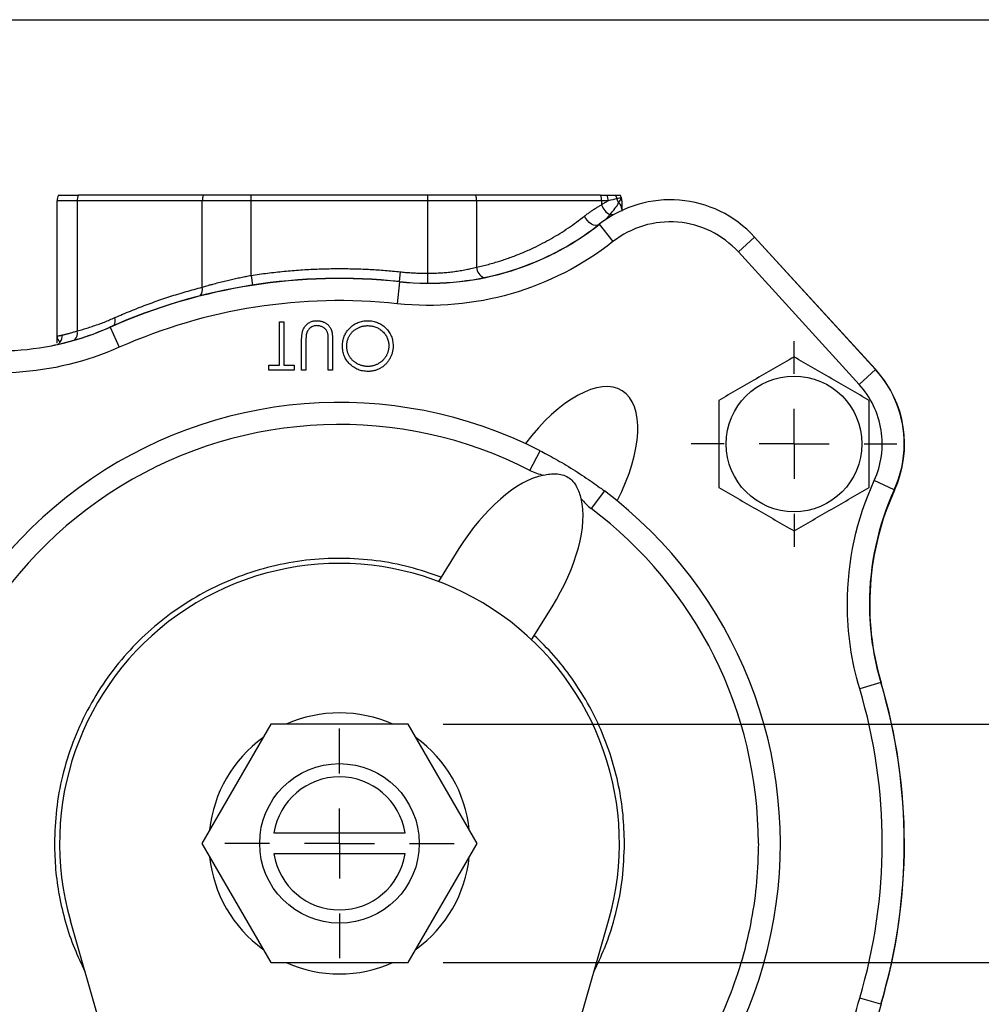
# Model space of a CAD drawing. Header units: inches. Extents: x 0.5 to 21.5, y 0.5 to 16.5.
# Tile 4 of 15: x 4.2 to 6.9, y 13.7 to 16.5. Entities that reach past the tile are written whole.
import ezdxf

# ---------------------------------------------------------------- set-up
doc = ezdxf.new("R2010")
doc.units = ezdxf.units.IN
doc.header["$LTSCALE"] = 2
doc.header["$MEASUREMENT"] = 0
doc.linetypes.add('SLD-Center', pattern=[0.75, 0.6, -0.05, 0.05, -0.05])
doc.linetypes.add('SLD-Solid', pattern=[0])
doc.layers.add('CENTER', color=40, linetype='SLD-Center')
doc.layers.add('DIMENSIONS', color=140, linetype='SLD-Solid', lineweight=25)
doc.layers.add('TEXT', color=140, linetype='SLD-Solid', lineweight=25)
doc.styles.add('SLDTEXTSTYLE0', font='TXT', dxfattribs={"width": 0.7})
doc.dimstyles.new('SLDDIMSTYLE1', dxfattribs={"dimtxt": 0.169922, "dimasz": 0.26, "dimexe": 0, "dimexo": 0.0625, "dimgap": 0.04248, "dimtad": 0, "dimtih": 1, "dimtoh": 1, "dimrnd": 1e-09, "dimdsep": 46, "dimtxsty": 'SLDTEXTSTYLE0', "dimsah": 1, "dimcen": 0.09, "dimadec": 0, "dimazin": 2, "dimtfac": 1, "dimtofl": 0, "dimtmove": 0, "dimatfit": 3, "dimfxl": 0, "dimfrac": 2, "dimtolj": 1, "dimtzin": 12, "dimarcsym": 0})

# ---------------------------------------------------------------- blocks, each defined once
blk = doc.blocks.new('_D_8')
at = {"layer": 'DIMENSIONS'}
for p, q in [((8.0179, 15.1275), (7.5179, 15.1275)), ((7.5179, 15.1275), (7.5179, 14.4868)), ((8.3243, 15.1275), (8.2672, 15.1275)), ((8.2672, 15.1275), (8.2672, 14.8574)), ((8.8292, 15.1275), (8.8863, 15.1275)), ((8.8863, 15.1275), (8.8863, 14.8574)), ((8.2672, 14.8574), (8.3243, 14.8574)), ((8.8863, 14.8574), (8.8292, 14.8574)), ((5.4097, 14.4868), (7.7679, 14.4868)), ((7.5179, 14.4868), (7.5179, 13.8058)), ((5.4097, 13.8058), (7.7679, 13.8058))]:
    blk.add_line(p, q, dxfattribs=at)
for points in [[(7.5179, 14.4868), (7.4779, 14.2268), (7.5579, 14.2268)], [(7.5179, 13.8058), (7.5579, 14.0658), (7.4779, 14.0658)]]:
    blk.add_solid(points, dxfattribs=at)
at = {"layer": 'DIMENSIONS', "char_height": 0.16667, "attachment_point": 1, "style": 'SLDTEXTSTYLE0'}
for s, insert in [('0.68', (8.3243, 15.3803)), ('17.3', (8.3243, 15.0722))]:
    blk.add_mtext(s, dxfattribs=dict(at, insert=insert))
blk = doc.blocks.new('SW_CENTERMARKSYMBOL_5')
at = {"layer": 'CENTER', "color": 0}
for p, q in [((0, 0.2), (0, 0.294)), ((0, 0), (0, 0.1)), ((-0.2, 0), (-0.294, 0)), ((0, 0), (-0.1, 0)), ((0, 0), (0, -0.1)), ((0, 0), (0.1, 0)), ((0.2, 0), (0.294, 0)), ((0, -0.2), (0, -0.294))]:
    blk.add_line(p, q, dxfattribs=at)
blk = doc.blocks.new('SW_CENTERMARKSYMBOL_8')
at = {"layer": 'CENTER', "color": 0}
for p, q in [((0, 0.2), (0, 0.328)), ((0, 0), (0, 0.1)), ((-0.2, 0), (-0.328, 0)), ((0, 0), (-0.1, 0)), ((0, 0), (0, -0.1)), ((0, 0), (0.1, 0)), ((0.2, 0), (0.328, 0)), ((0, -0.2), (0, -0.328))]:
    blk.add_line(p, q, dxfattribs=at)

msp = doc.modelspace()

# ---------------------------------------------------------------- linework, layer by layer
for p, q in [((4.3639, 15.9823), (4.3062, 15.9823)), ((4.3062, 15.5957), (4.3062, 15.9823)), ((4.3106, 15.9983), (4.367, 15.9983)), ((4.3639, 15.9823), (4.3639, 15.6106)), ((4.7212, 15.9823), (4.3639, 15.9823)), ((4.7243, 15.9983), (4.367, 15.9983)), ((4.7212, 15.7358), (4.7212, 15.9823)), ((4.8605, 15.9823), (4.7212, 15.9823)), ((4.8605, 15.9983), (4.7243, 15.9983)), ((5.3658, 15.9983), (4.8605, 15.9983)), ((4.8605, 15.9823), (4.8605, 15.9983)), ((4.8605, 15.7692), (4.8605, 15.9823)), ((5.3658, 15.9823), (4.8605, 15.9823)), ((5.3658, 15.9823), (5.3658, 15.9983)), ((5.502, 15.9983), (5.3658, 15.9983)), ((5.3658, 15.7754), (5.3658, 15.9823)), ((5.5051, 15.9823), (5.3658, 15.9823)), ((5.8593, 15.9983), (5.502, 15.9983)), ((5.5051, 15.9823), (5.5051, 15.7928)), ((5.8625, 15.9823), (5.5051, 15.9823)), ((5.8593, 15.9983), (5.8772, 15.9983)), ((5.8625, 15.9714), (5.8625, 15.9823)), ((5.8808, 15.9823), (5.8625, 15.9823)), ((5.9202, 15.9584), (5.9202, 15.953)), ((5.8868, 15.9435), (5.8733, 15.9289)), ((5.8557, 15.9153), (5.8947, 15.8658)), ((6.2996, 15.8787), (6.2531, 15.8362)), ((6.6446, 15.5013), (6.2993, 15.879)), ((6.2995, 15.8788), (6.6458, 15.4993)), ((6.6449, 15.5), (6.2996, 15.8787)), ((6.6449, 15.5), (6.2996, 15.8787)), ((6.2531, 15.8362), (6.5984, 15.4576)), ((4.8605, 15.7692), (4.8648, 15.7416)), ((5.2864, 15.7796), (5.2834, 15.7518)), ((5.3658, 15.7471), (5.3658, 15.7754)), ((5.2851, 15.7511), (5.2784, 15.6885)), ((4.4583, 15.6215), (4.4839, 15.5639)), ((4.9414, 15.5127), (4.9414, 15.6364)), ((4.9414, 15.6364), (4.9537, 15.6364)), ((4.9537, 15.6364), (4.9537, 15.5127)), ((5.005, 15.4986), (5.005, 15.5818)), ((5.0173, 15.5811), (5.0173, 15.4986)), ((5.0809, 15.4986), (5.0809, 15.5811)), ((5.0933, 15.5818), (5.0933, 15.4986)), ((4.9113, 15.4986), (4.9113, 15.5127)), ((4.9113, 15.5127), (4.9414, 15.5127)), ((4.9537, 15.5127), (4.9838, 15.5127)), ((4.9838, 15.5127), (4.9838, 15.4986)), ((4.9838, 15.4986), (4.9113, 15.4986)), ((5.0173, 15.4986), (5.005, 15.4986)), ((5.0933, 15.4986), (5.0809, 15.4986)), ((6.6449, 15.5), (6.5984, 15.4576)), ((6.6446, 15.5013), (6.6443, 15.501)), ((5.6576, 15.2123), (5.6863, 15.2684)), ((6.6987, 15.157), (6.6414, 15.1832)), ((5.8705, 15.1533), (5.8326, 15.103)), ((5.4545, 14.9887), (5.3957, 14.8947)), ((5.662, 14.7283), (5.7207, 14.8223)), ((6.6603, 14.6061), (6.5999, 14.5881)), ((4.9166, 14.4868), (4.72, 14.1463)), ((5.3097, 14.4868), (4.9166, 14.4868)), ((5.5063, 14.1463), (5.3097, 14.4868)), ((4.9255, 14.1763), (5.3008, 14.1763)), ((4.72, 14.1463), (4.9166, 13.8058)), ((5.3097, 13.8058), (5.5063, 14.1463)), ((5.3008, 14.1163), (4.9255, 14.1163)), ((4.4882, 13.4243), (4.3442, 13.9255)), ((5.7382, 13.4243), (5.8821, 13.9255)), ((4.9166, 13.8058), (5.3097, 13.8058)), ((6.6603, 13.6865), (6.5999, 13.7045))]:
    msp.add_line(p, q)
at = {"flags": 128}
for points in [[(5.8549, 15.9146), (5.8505, 15.9124), (5.8452, 15.9119), (5.8393, 15.9131), (5.8331, 15.916), (5.8271, 15.9203), (5.8217, 15.9258), (5.8171, 15.9322), (5.8137, 15.9389)], [(5.8868, 15.9435), (5.8931, 15.9433), (5.8966, 15.9427)], [(6.6884, 15.4401), (6.6703, 15.4693), (6.6446, 15.5013)]]:
    msp.add_lwpolyline(points, dxfattribs=at)
for centre, radius in [((6.4122, 15.2878), 0.194), ((5.1132, 14.1463), 0.228)]:
    msp.add_circle(centre, radius)
for centre, radius, start, end in [((4.3372, 15.9823), 0.031, 148.927, 180), ((4.4049, 15.9825), 0.0411, 157.4321, 180.3248), ((4.7623, 15.9825), 0.0411, 157.4321, 180.3248), ((5.464, 15.9825), 0.0411, 359.6752, 22.5679), ((6.058, 15.6584), 0.327, 42.361, 128.2142), ((5.8214, 15.9825), 0.0411, 359.6752, 22.5679), ((5.8438, 15.9825), 0.037, 359.7404, 25.3404), ((5.8737, 15.9825), 0.0328, 9.9828, 28.7168), ((5.9389, 15.996), 0.0338, 193.3456, 215.78), ((5.8892, 15.9823), 0.031, 0, 31.073), ((5.8982, 15.9823), 0.022, 0.1023, 22.4189), ((5.9018, 15.9811), 0.0406, 193.788, 248.1804), ((5.8965, 15.9579), 0.0237, 1.1325, 50.6858), ((5.3689, 16.5336), 0.787, 263.886, 308.2142), ((5.3694, 16.5341), 0.787, 263.8738, 308.1774), ((5.5394, 15.7943), 0.0343, 182.5043, 246.7052), ((5.1132, 14.1463), 1.6145, 83.8738, 113.9881), ((5.1132, 14.1463), 1.614, 83.886, 113.9356), ((4.6904, 15.73), 0.0313, 322.4762, 10.5764), ((4.4426, 15.6407), 0.0299, 331.9708, 15.5133), ((4.1391, 16.3408), 0.787, 252.8532, 293.9356), ((4.1368, 16.3404), 0.787, 281.2504, 293.9881), ((4.2896, 15.5978), 0.0316, 323.0577, 2.0968), ((4.334, 15.6047), 0.0305, 319.2168, 11.2208), ((4.3351, 15.5579), 0.0292, 134.092, 149.6532), ((6.4122, 15.2878), 0.315, 0, 42.361), ((6.4132, 15.287), 0.315, 335.4502, 42.3824), ((5.1132, 14.1463), 1.26, 62.944, 252.8758), ((6.4122, 15.2878), 0.315, 335.4682, 0), ((5.1132, 14.1463), 1.26, 287.1242, 53.056), ((7.4147, 14.8302), 0.787, 155.4682, 180), ((7.4155, 14.8291), 0.787, 155.4502, 196.519), ((5.1132, 14.1463), 0.8, 343.9779, 196.0221), ((7.4147, 14.8302), 0.787, 180, 196.5506), ((5.1132, 14.1463), 1.614, 0, 16.5506), ((5.1132, 14.1463), 1.6145, 343.5173, 16.519), ((5.1132, 14.1463), 0.373, 65.9048, 114.0952), ((5.1132, 14.1463), 0.373, 125.9048, 174.0952), ((5.1132, 14.1463), 0.373, 5.9048, 54.0952), ((5.1132, 14.1463), 0.19, 9.0847, 170.9153), ((5.1132, 14.1463), 1.614, 343.4494, 0), ((5.1132, 14.1463), 0.373, 185.9048, 234.0952), ((5.1132, 14.1463), 0.19, 189.0847, 350.9153), ((5.1132, 14.1463), 0.373, 305.9048, 354.0952), ((5.1132, 14.1463), 0.373, 245.9048, 294.0952), ((7.416, 13.4649), 0.787, 163.5173, 204.7832)]:
    msp.add_arc(centre, radius, start, end)
for centre, start_param, end_param in [((5.7441, 15.156), 4.892556, 7.673815), ((5.5876, 14.9055), 0.414334, 1.570796), ((5.5876, 14.9055), 4.712389, 5.868851)]:
    msp.add_ellipse(centre, major_axis=(0.1772, 0.2836), ratio=0.469472, start_param=start_param, end_param=end_param)
for points, knots in [([(5.8625, 15.9714), (5.864, 15.9724), (5.8672, 15.9745), (5.8718, 15.9772), (5.8764, 15.9799), (5.8793, 15.9815), (5.8808, 15.9823)], [0, 0, 0, 0, 0.246752, 0.495542, 0.746562, 1, 1, 1, 1]), ([(5.9153, 15.9983), (5.9158, 15.9973), (5.9167, 15.9956), (5.9178, 15.993), (5.9183, 15.9914), (5.9185, 15.9906)], [0, 0, 0, 0, 0.389414, 0.722612, 1, 1, 1, 1]), ([(5.9202, 15.9823), (5.9202, 15.9783), (5.9202, 15.9704), (5.9202, 15.9624), (5.9202, 15.9584)], [0, 0, 0, 0, 0.499999, 1, 1, 1, 1]), ([(5.8137, 15.9389), (5.8163, 15.9409), (5.8215, 15.945), (5.8294, 15.9507), (5.8374, 15.9562), (5.8456, 15.9615), (5.854, 15.9666), (5.8596, 15.9698), (5.8625, 15.9714)], [0, 0, 0, 0, 0.163708, 0.328482, 0.494411, 0.661583, 0.830085, 1, 1, 1, 1]), ([(5.8868, 15.9435), (5.8913, 15.949), (5.896, 15.9547), (5.9045, 15.9659), (5.9084, 15.9712), (5.9115, 15.9763)], [0, 0, 0, 0, 0.5, 0.5, 1, 1, 1, 1]), ([(5.5051, 15.7928), (5.5107, 15.794), (5.5219, 15.7965), (5.5387, 15.8008), (5.5552, 15.8054), (5.5717, 15.8104), (5.588, 15.8157), (5.6042, 15.8215), (5.6203, 15.8276), (5.6363, 15.8341), (5.6521, 15.8409), (5.6712, 15.8497), (5.6935, 15.8608), (5.7187, 15.8745), (5.7433, 15.8892), (5.7674, 15.9048), (5.7909, 15.9212), (5.8061, 15.933), (5.8137, 15.9389)], [0, 0, 0, 0, 0.052133, 0.104021, 0.155677, 0.207116, 0.258353, 0.309402, 0.360279, 0.410999, 0.461576, 0.512027, 0.595493, 0.678001, 0.759626, 0.840446, 0.920543, 1, 1, 1, 1]), ([(6.2531, 15.8362), (6.2081, 15.8855), (6.1462, 15.916), (6.0132, 15.9269), (5.9471, 15.9071), (5.8947, 15.8658)], [0, 0, 0, 0, 0.5, 0.5, 1, 1, 1, 1]), ([(4.8605, 15.7692), (4.8683, 15.7704), (4.884, 15.7728), (4.9075, 15.7759), (4.9311, 15.7787), (4.9547, 15.7812), (4.9783, 15.7833), (5.0019, 15.7851), (5.0256, 15.7865), (5.0493, 15.7876), (5.0794, 15.7886), (5.1158, 15.789), (5.1585, 15.7884), (5.2012, 15.7866), (5.2438, 15.7838), (5.2722, 15.781), (5.2864, 15.7796)], [0, 0, 0, 0, 0.055605, 0.111171, 0.166709, 0.222231, 0.277749, 0.333273, 0.388816, 0.44439, 0.500005, 0.600064, 0.700025, 0.799956, 0.899925, 1, 1, 1, 1]), ([(5.3658, 15.7754), (5.3686, 15.7754), (5.3741, 15.7755), (5.3824, 15.7756), (5.3908, 15.776), (5.3993, 15.7764), (5.4077, 15.777), (5.4162, 15.7776), (5.4247, 15.7785), (5.4332, 15.7794), (5.4444, 15.7808), (5.4588, 15.783), (5.4745, 15.7858), (5.4904, 15.7892), (5.4998, 15.7914), (5.5051, 15.7928)], [0, 0, 0, 0, 0.052831, 0.106309, 0.160447, 0.215255, 0.270745, 0.326926, 0.38381, 0.441406, 0.499723, 0.618351, 0.748701, 0.856033, 1, 1, 1, 1]), ([(4.7212, 15.7358), (4.7232, 15.7364), (4.7273, 15.7376), (4.7343, 15.7397), (4.7423, 15.742), (4.7533, 15.745), (4.7675, 15.7488), (4.7841, 15.753), (4.8004, 15.7569), (4.8159, 15.7604), (4.8312, 15.7636), (4.846, 15.7666), (4.8557, 15.7684), (4.8605, 15.7692)], [0, 0, 0, 0, 0.053369, 0.11303, 0.178986, 0.251235, 0.375728, 0.500228, 0.608381, 0.712427, 0.812373, 0.908227, 1, 1, 1, 1]), ([(5.2864, 15.7796), (5.2916, 15.7791), (5.3022, 15.778), (5.3181, 15.7769), (5.334, 15.776), (5.3499, 15.7755), (5.3605, 15.7755), (5.3658, 15.7754)], [0, 0, 0, 0, 0.200089, 0.400044, 0.599956, 0.799911, 1, 1, 1, 1]), ([(4.4714, 15.6487), (4.4788, 15.652), (4.4935, 15.6584), (4.5158, 15.6676), (4.5381, 15.6765), (4.5606, 15.6851), (4.5832, 15.6934), (4.6059, 15.7013), (4.6287, 15.7089), (4.6517, 15.7161), (4.6747, 15.723), (4.6979, 15.7296), (4.7134, 15.7337), (4.7212, 15.7358)], [0, 0, 0, 0, 0.089897, 0.179963, 0.270209, 0.360647, 0.451287, 0.542142, 0.633221, 0.724535, 0.816096, 0.907914, 1, 1, 1, 1]), ([(4.3639, 15.6106), (4.3691, 15.6121), (4.3796, 15.615), (4.3952, 15.6198), (4.4106, 15.6249), (4.426, 15.6303), (4.4413, 15.6361), (4.4564, 15.6422), (4.4664, 15.6466), (4.4714, 15.6487)], [0, 0, 0, 0, 0.144492, 0.288378, 0.431693, 0.574476, 0.716762, 0.858591, 1, 1, 1, 1]), ([(5.005, 15.5818), (5.005, 15.5887), (5.0053, 15.5955), (5.0069, 15.6057), (5.0076, 15.609), (5.0097, 15.6155), (5.0113, 15.6187), (5.015, 15.6243), (5.0173, 15.6269), (5.0223, 15.6315), (5.0251, 15.6336), (5.0311, 15.6368), (5.0343, 15.6381), (5.041, 15.6396), (5.0444, 15.6398), (5.0478, 15.6399)], [0, 0, 0, 0, 0.25, 0.25, 0.375, 0.375, 0.5, 0.5, 0.625, 0.625, 0.75, 0.75, 0.875, 0.875, 1, 1, 1, 1]), ([(5.0485, 15.6258), (5.0468, 15.6257), (5.0451, 15.6256), (5.0418, 15.6251), (5.0401, 15.6247), (5.0353, 15.623), (5.0323, 15.6215), (5.0269, 15.6173), (5.0246, 15.6148), (5.0218, 15.6104), (5.021, 15.6089), (5.0197, 15.6058), (5.0192, 15.6042), (5.0187, 15.6025)], [0, 0, 0, 0, 0.125, 0.125, 0.25, 0.25, 0.5, 0.5, 0.75, 0.75, 0.875, 0.875, 1, 1, 1, 1]), ([(5.0478, 15.6399), (5.0491, 15.6399), (5.0517, 15.6398), (5.0555, 15.6395), (5.0592, 15.6388), (5.0628, 15.638), (5.0662, 15.6368), (5.0694, 15.6354), (5.0725, 15.6338), (5.0755, 15.632), (5.0782, 15.6299), (5.0807, 15.6277), (5.083, 15.6253), (5.0851, 15.6227), (5.0869, 15.62), (5.0885, 15.6171), (5.0898, 15.614), (5.0905, 15.6119), (5.0908, 15.6108)], [0, 0, 0, 0, 0.071184, 0.139662, 0.206344, 0.271408, 0.335461, 0.39832, 0.460631, 0.523264, 0.585019, 0.645206, 0.704252, 0.762968, 0.821064, 0.880088, 0.939381, 1, 1, 1, 1]), ([(5.0804, 15.5995), (5.0802, 15.6008), (5.0798, 15.6033), (5.0788, 15.6069), (5.0774, 15.6101), (5.0757, 15.613), (5.0735, 15.6157), (5.0708, 15.6181), (5.0677, 15.6203), (5.0641, 15.6222), (5.0603, 15.6237), (5.0564, 15.6249), (5.0524, 15.6256), (5.0498, 15.6257), (5.0485, 15.6258)], [0, 0, 0, 0, 0.086898, 0.167753, 0.244964, 0.31813, 0.392337, 0.4701, 0.554266, 0.644399, 0.736918, 0.826197, 0.913693, 1, 1, 1, 1]), ([(5.1216, 15.5674), (5.1216, 15.5699), (5.1217, 15.5748), (5.1228, 15.5819), (5.1244, 15.5888), (5.1267, 15.5954), (5.1297, 15.6017), (5.1333, 15.6078), (5.1376, 15.6135), (5.1425, 15.6189), (5.1478, 15.6238), (5.1535, 15.6281), (5.1595, 15.6317), (5.1658, 15.6347), (5.1724, 15.637), (5.1793, 15.6387), (5.1864, 15.6397), (5.1913, 15.6398), (5.1938, 15.6399)], [0, 0, 0, 0, 0.065234, 0.128584, 0.190343, 0.251408, 0.312206, 0.373614, 0.436264, 0.500407, 0.564535, 0.627137, 0.688338, 0.74924, 0.810076, 0.871656, 0.934766, 1, 1, 1, 1]), ([(5.1339, 15.5674), (5.134, 15.5687), (5.134, 15.5714), (5.1344, 15.5753), (5.135, 15.5792), (5.1359, 15.583), (5.137, 15.5866), (5.1383, 15.5902), (5.1399, 15.5937), (5.1418, 15.5971), (5.1438, 15.6003), (5.1461, 15.6034), (5.1485, 15.6063), (5.1512, 15.609), (5.154, 15.6116), (5.1571, 15.6139), (5.1603, 15.6161), (5.1637, 15.6181), (5.1673, 15.6199), (5.1709, 15.6215), (5.1746, 15.6228), (5.1784, 15.6239), (5.1822, 15.6247), (5.1862, 15.6253), (5.1902, 15.6257), (5.1929, 15.6257), (5.1943, 15.6258)], [0, 0, 0, 0, 0.04305, 0.0854, 0.126881, 0.167995, 0.208931, 0.249605, 0.290489, 0.331514, 0.372725, 0.413228, 0.453798, 0.494445, 0.535151, 0.575893, 0.617504, 0.659916, 0.702493, 0.744602, 0.786556, 0.828541, 0.870806, 0.913451, 0.956361, 1, 1, 1, 1]), ([(5.1938, 15.6399), (5.1963, 15.6398), (5.2012, 15.6397), (5.2084, 15.6387), (5.2154, 15.6371), (5.222, 15.6348), (5.2283, 15.6318), (5.2344, 15.6282), (5.2401, 15.6239), (5.2455, 15.619), (5.2504, 15.6136), (5.2547, 15.6079), (5.2583, 15.602), (5.2613, 15.5957), (5.2636, 15.5892), (5.2652, 15.5824), (5.2662, 15.5753), (5.2664, 15.5705), (5.2664, 15.5681)], [0, 0, 0, 0, 0.0658189, 0.1297465, 0.192072, 0.2534594, 0.3145696, 0.3762799, 0.4390257, 0.503267, 0.5674928, 0.6297048, 0.6909996, 0.7514517, 0.8120044, 0.8731497, 0.9356355, 1, 1, 1, 1]), ([(5.1943, 15.6258), (5.1963, 15.6257), (5.2003, 15.6256), (5.2062, 15.6248), (5.2118, 15.6235), (5.2172, 15.6217), (5.2224, 15.6193), (5.2274, 15.6164), (5.2321, 15.613), (5.2366, 15.6091), (5.2407, 15.6048), (5.2443, 15.6003), (5.2473, 15.5955), (5.2498, 15.5905), (5.2517, 15.5852), (5.2531, 15.5797), (5.2539, 15.5739), (5.254, 15.57), (5.2541, 15.568)], [0, 0, 0, 0, 0.06568, 0.129509, 0.191665, 0.253357, 0.314755, 0.376509, 0.439343, 0.503828, 0.568178, 0.63042, 0.691414, 0.75158, 0.812261, 0.873106, 0.935499, 1, 1, 1, 1]), ([(4.3062, 15.5957), (4.3062, 15.5957), (4.3063, 15.5958), (4.3069, 15.5959), (4.3079, 15.5961), (4.3092, 15.5964), (4.311, 15.5967), (4.313, 15.5972), (4.3154, 15.5977), (4.3181, 15.5983), (4.3201, 15.5988), (4.3212, 15.599)], [0, 0, 0, 0, 0.115735, 0.230291, 0.343676, 0.455901, 0.566977, 0.676913, 0.785721, 0.893413, 1, 1, 1, 1]), ([(4.3062, 15.5757), (4.3062, 15.5776), (4.3062, 15.5837), (4.3062, 15.5908), (4.3062, 15.5957)], [0, 0, 0, 0, 0.298721, 1, 1, 1, 1]), ([(4.3212, 15.599), (4.3222, 15.5993), (4.3244, 15.5998), (4.328, 15.6006), (4.3318, 15.6016), (4.3358, 15.6026), (4.3401, 15.6037), (4.3445, 15.6049), (4.3491, 15.6062), (4.3539, 15.6076), (4.3588, 15.6091), (4.3622, 15.6101), (4.3639, 15.6106)], [0, 0, 0, 0, 0.105822, 0.210309, 0.313474, 0.415333, 0.515903, 0.615199, 0.713238, 0.810039, 0.90562, 1, 1, 1, 1]), ([(5.0187, 15.6025), (5.0179, 15.599), (5.0177, 15.5954), (5.0174, 15.5883), (5.0174, 15.5847), (5.0173, 15.5811)], [0, 0, 0, 0, 0.5, 0.5, 1, 1, 1, 1]), ([(5.0809, 15.5811), (5.0809, 15.5823), (5.0809, 15.5845), (5.0809, 15.5877), (5.0809, 15.5905), (5.0808, 15.5929), (5.0807, 15.5951), (5.0806, 15.5968), (5.0805, 15.5983), (5.0804, 15.5991), (5.0804, 15.5995)], [0, 0, 0, 0, 0.191079, 0.362605, 0.516099, 0.650038, 0.765977, 0.862374, 0.940842, 1, 1, 1, 1]), ([(5.0908, 15.6108), (5.091, 15.6101), (5.0915, 15.6085), (5.092, 15.6059), (5.0924, 15.6028), (5.0927, 15.5994), (5.093, 15.5956), (5.0932, 15.5913), (5.0933, 15.5867), (5.0933, 15.5835), (5.0933, 15.5818)], [0, 0, 0, 0, 0.07813, 0.169465, 0.274335, 0.39211, 0.523687, 0.668365, 0.827132, 1, 1, 1, 1]), ([(5.1949, 15.495), (5.1923, 15.4951), (5.1873, 15.4952), (5.18, 15.4962), (5.1729, 15.4978), (5.1662, 15.5001), (5.1598, 15.5031), (5.1537, 15.5067), (5.1479, 15.511), (5.1425, 15.5159), (5.1376, 15.5212), (5.1333, 15.5269), (5.1297, 15.5329), (5.1267, 15.5392), (5.1244, 15.5458), (5.1228, 15.5528), (5.1217, 15.56), (5.1216, 15.5649), (5.1216, 15.5674)], [0, 0, 0, 0, 0.066567, 0.130742, 0.193348, 0.254998, 0.316119, 0.377264, 0.4394, 0.502805, 0.566356, 0.628251, 0.689107, 0.749358, 0.81018, 0.871617, 0.934873, 1, 1, 1, 1]), ([(5.1943, 15.5092), (5.1929, 15.5092), (5.1903, 15.5092), (5.1864, 15.5096), (5.1825, 15.5102), (5.1787, 15.5111), (5.1749, 15.5122), (5.1712, 15.5136), (5.1675, 15.5151), (5.164, 15.517), (5.1605, 15.519), (5.1572, 15.5213), (5.1541, 15.5236), (5.1512, 15.5262), (5.1486, 15.5289), (5.1461, 15.5318), (5.1438, 15.5348), (5.1418, 15.538), (5.1399, 15.5413), (5.1383, 15.5448), (5.137, 15.5483), (5.1358, 15.5519), (5.135, 15.5557), (5.1344, 15.5595), (5.134, 15.5634), (5.134, 15.566), (5.1339, 15.5674)], [0, 0, 0, 0, 0.042616, 0.084827, 0.126752, 0.168882, 0.210819, 0.253027, 0.295951, 0.339216, 0.382443, 0.424784, 0.466558, 0.507635, 0.548218, 0.588905, 0.629493, 0.670357, 0.711274, 0.751771, 0.792041, 0.832561, 0.873537, 0.914877, 0.957088, 1, 1, 1, 1]), ([(5.2541, 15.568), (5.254, 15.5667), (5.254, 15.564), (5.2536, 15.56), (5.253, 15.5562), (5.2521, 15.5524), (5.251, 15.5487), (5.2497, 15.5451), (5.248, 15.5416), (5.2462, 15.5382), (5.2441, 15.535), (5.2418, 15.5319), (5.2394, 15.529), (5.2367, 15.5262), (5.2338, 15.5237), (5.2308, 15.5213), (5.2276, 15.5191), (5.2242, 15.517), (5.2206, 15.5152), (5.217, 15.5135), (5.2134, 15.5122), (5.2096, 15.5111), (5.2059, 15.5102), (5.2021, 15.5096), (5.1982, 15.5092), (5.1956, 15.5092), (5.1943, 15.5092)], [0, 0, 0, 0, 0.0434953, 0.0859935, 0.1279104, 0.1692345, 0.2105968, 0.2514118, 0.292563, 0.3339908, 0.3753456, 0.4161638, 0.4572927, 0.498081, 0.5391268, 0.5806084, 0.6225305, 0.6653936, 0.7083882, 0.7504925, 0.7924156, 0.8337778, 0.8750352, 0.9163678, 0.9579831, 1, 1, 1, 1]), ([(5.2664, 15.5681), (5.2664, 15.5664), (5.2664, 15.5632), (5.2659, 15.5583), (5.2651, 15.5536), (5.2641, 15.5489), (5.2627, 15.5443), (5.2611, 15.5399), (5.2591, 15.5355), (5.2569, 15.5312), (5.2544, 15.5271), (5.2517, 15.5232), (5.2487, 15.5195), (5.2455, 15.5161), (5.2422, 15.5128), (5.2386, 15.5099), (5.2348, 15.5071), (5.2307, 15.5046), (5.2266, 15.5023), (5.2223, 15.5004), (5.2179, 15.4987), (5.2135, 15.4974), (5.209, 15.4963), (5.2043, 15.4956), (5.1996, 15.4951), (5.1965, 15.4951), (5.1949, 15.495)], [0, 0, 0, 0, 0.043209, 0.085873, 0.12812, 0.170152, 0.211918, 0.253753, 0.296006, 0.338443, 0.381015, 0.42282, 0.464089, 0.505126, 0.545975, 0.586985, 0.628339, 0.670084, 0.711992, 0.753039, 0.794049, 0.834886, 0.875498, 0.916547, 0.958004, 1, 1, 1, 1]), ([(6.6414, 15.1832), (6.6619, 15.2281), (6.6688, 15.2781), (6.6535, 15.3756), (6.6316, 15.4211), (6.5984, 15.4576)], [0, 0, 0, 0, 0.5, 0.5, 1, 1, 1, 1]), ([(5.6576, 15.2123), (5.2866, 15.4018), (4.8436, 15.3847), (4.1329, 14.9497), (3.9162, 14.5629), (3.9162, 14.1463)], [0, 0, 0, 0, 0.5, 0.5, 1, 1, 1, 1]), ([(6.1969, 15.4121), (6.1969, 15.3707), (6.1969, 15.3293), (6.1969, 15.2463), (6.1969, 15.2049), (6.1969, 15.1635)], [0, 0, 0, 0, 0.5, 0.5, 1, 1, 1, 1]), ([(6.6274, 15.1635), (6.6274, 15.2049), (6.6274, 15.2463), (6.6274, 15.3293), (6.6274, 15.3707), (6.6274, 15.4121)], [0, 0, 0, 0, 0.5, 0.5, 1, 1, 1, 1]), ([(5.6863, 15.2684), (5.6926, 15.2652), (5.6994, 15.2616), (5.714, 15.2539), (5.7218, 15.2496), (5.7381, 15.2405), (5.7465, 15.2356), (5.7636, 15.2255), (5.7722, 15.2202), (5.7895, 15.2094), (5.7979, 15.204), (5.8145, 15.1931), (5.8226, 15.1876), (5.8454, 15.1718), (5.8591, 15.1618), (5.8705, 15.1533)], [0, 0, 0, 0, 0.125, 0.125, 0.25, 0.25, 0.375, 0.375, 0.5, 0.5, 0.625, 0.625, 0.75, 0.75, 1, 1, 1, 1]), ([(5.6962, 15.1986), (5.7022, 15.1998), (5.7081, 15.2008), (5.7202, 15.2022), (5.7263, 15.2025), (5.7382, 15.202), (5.7442, 15.2011), (5.7559, 15.1979), (5.7615, 15.1954), (5.7718, 15.189), (5.7765, 15.185), (5.7845, 15.176), (5.788, 15.1709), (5.7966, 15.155), (5.8003, 15.1434), (5.8034, 15.1317)], [0, 0, 0, 0, 0.125, 0.125, 0.25, 0.25, 0.375, 0.375, 0.5, 0.5, 0.625, 0.625, 0.75, 0.75, 1, 1, 1, 1]), ([(5.8034, 15.1317), (5.8078, 15.1264), (5.8123, 15.1213), (5.822, 15.1116), (5.8271, 15.1071), (5.8326, 15.103)], [0, 0, 0, 0, 0.5, 0.5, 1, 1, 1, 1]), ([(5.4035, 14.9071), (5.3736, 14.9175), (5.3132, 14.9384), (5.2172, 14.956), (5.1181, 14.9629), (5.0179, 14.9572), (4.9192, 14.9395), (4.8243, 14.91), (4.7345, 14.8697), (4.6511, 14.8194), (4.5742, 14.7596), (4.5044, 14.6904), (4.4427, 14.6125), (4.3907, 14.5267), (4.3493, 14.4352), (4.3202, 14.3403), (4.302, 14.2435), (4.2998, 14.1787), (4.2987, 14.1463)], [0, 0, 0, 0, 0.060004, 0.12168, 0.185209, 0.248751, 0.31228, 0.375822, 0.437488, 0.499167, 0.560833, 0.622513, 0.686042, 0.749584, 0.813113, 0.876655, 0.938324, 1, 1, 1, 1]), ([(5.9277, 14.1463), (5.9269, 14.1739), (5.9252, 14.229), (5.9121, 14.3115), (5.891, 14.3929), (5.8612, 14.4721), (5.8235, 14.5479), (5.7783, 14.6187), (5.7274, 14.6838), (5.6888, 14.722), (5.6698, 14.7408)], [0, 0, 0, 0, 0.124147, 0.24831, 0.375121, 0.501964, 0.628776, 0.755619, 0.879766, 1, 1, 1, 1]), ([(4.7422, 13.0096), (4.7188, 13.0171), (4.6571, 13.0371), (4.5617, 13.0819), (4.4563, 13.1431), (4.3571, 13.2155), (4.2653, 13.2984), (4.1824, 13.3902), (4.1179, 13.4786), (4.0687, 13.5597), (4.0316, 13.6314), (3.9947, 13.7162), (3.9609, 13.815), (3.9349, 13.926), (3.919, 14.0368), (3.9171, 14.1098), (3.9162, 14.1463)], [0, 0, 0, 0, 0.0489625, 0.1294375, 0.2099262, 0.2921135, 0.3743149, 0.4565022, 0.5387036, 0.5924054, 0.6459912, 0.6997053, 0.7769601, 0.8542286, 0.9271108, 1, 1, 1, 1]), ([(4.2987, 14.1463), (4.2993, 14.1215), (4.3006, 14.0718), (4.3114, 13.9964), (4.3292, 13.9209), (4.3536, 13.8479), (4.3754, 13.8024), (4.3858, 13.7806)], [0, 0, 0, 0, 0.196405, 0.392838, 0.601023, 0.809262, 1, 1, 1, 1]), ([(6.3102, 14.1463), (6.3092, 14.1098), (6.3073, 14.0368), (6.2914, 13.926), (6.2654, 13.815), (6.2273, 13.7035), (6.1778, 13.5947), (6.1163, 13.4894), (6.0439, 13.3902), (5.9611, 13.2984), (5.8693, 13.2155), (5.7809, 13.1511), (5.6997, 13.1018), (5.628, 13.0648), (5.5565, 13.0329), (5.5075, 13.0171), (5.4842, 13.0096)], [0, 0, 0, 0, 0.072882, 0.145771, 0.223026, 0.300295, 0.38077, 0.461258, 0.543446, 0.625647, 0.707834, 0.790036, 0.843737, 0.897323, 0.951037, 1, 1, 1, 1]), ([(5.8405, 13.7806), (5.8509, 13.8024), (5.8765, 13.8558), (5.9044, 13.9452), (5.9242, 14.0459), (5.9265, 14.1132), (5.9277, 14.1463)], [0, 0, 0, 0, 0.19077, 0.468248, 0.738183, 1, 1, 1, 1])]:
    msp.add_open_spline(points, degree=3, knots=knots)
for points in [[(5.8772, 15.9983), (5.8871, 15.9983), (5.8958, 15.9983), (5.9025, 15.9983)], [(5.906, 15.9882), (5.8992, 15.9868), (5.8905, 15.9848), (5.8808, 15.9823)], [(5.9025, 15.9983), (5.9083, 15.9983), (5.9126, 15.9983), (5.9153, 15.9983)], [(5.9185, 15.9906), (5.9159, 15.9902), (5.9117, 15.9894), (5.906, 15.9882)], [(5.9115, 15.9763), (5.9147, 15.9814), (5.9171, 15.9862), (5.9185, 15.9906)], [(5.8947, 15.8658), (5.7203, 15.7285), (5.4991, 15.6648), (5.2784, 15.6885)], [(5.2784, 15.6885), (5.0072, 15.7175), (4.7332, 15.6745), (4.4839, 15.5639)], [(4.3062, 15.5957), (4.3062, 15.5887), (4.3097, 15.5826), (4.3148, 15.5789)], [(4.4839, 15.5639), (4.2962, 15.4806), (4.0847, 15.468), (3.8885, 15.5286)], [(6.4122, 15.5363), (6.3763, 15.5156), (6.3045, 15.4742), (6.2328, 15.4328), (6.1969, 15.4121)], [(6.6274, 15.4121), (6.5915, 15.4328), (6.5198, 15.4742), (6.448, 15.5156), (6.4122, 15.5363)], [(5.6576, 15.2123), (5.67, 15.206), (5.683, 15.2019), (5.6962, 15.1986)], [(6.5647, 14.8302), (6.5647, 14.952), (6.5909, 15.0724), (6.6414, 15.1832)], [(6.1969, 15.1635), (6.2328, 15.1428), (6.3045, 15.1014), (6.3763, 15.06), (6.4122, 15.0392)], [(6.4122, 15.0392), (6.448, 15.06), (6.5198, 15.1014), (6.5915, 15.1428), (6.6274, 15.1635)], [(6.3102, 14.1463), (6.3102, 14.5225), (6.1333, 14.8769), (5.8326, 15.103)], [(6.5999, 14.5881), (6.5765, 14.6667), (6.5647, 14.7483), (6.5647, 14.8302)], [(6.5999, 13.7045), (6.6856, 13.9928), (6.6856, 14.2998), (6.5999, 14.5881)], [(6.5647, 13.4623), (6.5647, 13.5443), (6.5765, 13.6259), (6.5999, 13.7045)]]:
    msp.add_open_spline(points, degree=3)
at = {"layer": 'TEXT'}
msp.add_line((0.5, 16.5), (21.5, 16.5), dxfattribs=at)

# ---------------------------------------------------------------- block references
at = {"layer": 'CENTER'}
for name, p in [('SW_CENTERMARKSYMBOL_5', (6.4122, 15.2878)), ('SW_CENTERMARKSYMBOL_8', (5.1132, 14.1463))]:
    msp.add_blockref(name, p, dxfattribs=at)

# ---------------------------------------------------------------- dimensions: what is measured, and where the dimension line sits
at = {"layer": 'DIMENSIONS'}
dim = msp.add_linear_dim(base=(7.5179, 13.8058), p1=(5.3097, 14.4868), p2=(5.3097, 13.8058), angle=90, dimstyle='SLDDIMSTYLE1', dxfattribs=at)
dim.commit()
dim.dimension.update_dxf_attribs({"geometry": '_D_8', "text_midpoint": (7.5179, 15.1275), "dimtype": 160})

doc.saveas('drawing.dxf')
